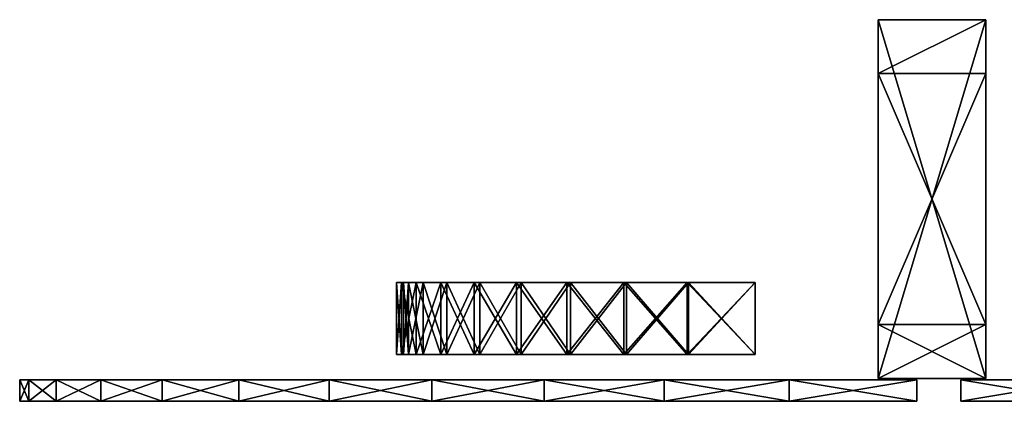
# Model space of a CAD drawing. Header units: millimetres. Extents: x 3 to 515, y -106 to 0.
# Tile 1 of 2: x 3 to 277, y -106 to 0. Entities that reach past the tile are written whole.
import ezdxf

# ---------------------------------------------------------------- set-up
doc = ezdxf.new("R2010")
doc.units = ezdxf.units.MM
doc.header["$LTSCALE"] = 25.4
doc.layers.get('0').update_dxf_attribs({"true_color": 0xff5454})

# ---------------------------------------------------------------- blocks, each defined once
blk = doc.blocks.new('SUNSET-B-NATURAL-10577.STL')
at = {"color": 250, "true_color": 0x262626}
mesh = blk.add_polyface(dxfattribs=at)
corners = [(241.96, 0, 904.5), (241.96, -85, 889.5), (241.96, -100, 904.5), (241.96, -15, 889.5)]
mesh.append_faces([[corners[k] for k in face] for face in [(0, 1, 2), (1, 0, 3)]], dxfattribs={"vtx0": -1, "color": 250})
mesh = blk.add_polyface(dxfattribs=at)
corners = [(271.96, -100, 904.5), (241.96, 0, 904.5), (241.96, -100, 904.5), (271.96, 0, 904.5)]
mesh.append_faces([[corners[k] for k in face] for face in [(0, 1, 2), (1, 0, 3)]], dxfattribs={"vtx0": -1, "color": 250})
mesh = blk.add_polyface(dxfattribs=at)
corners = [(271.96, 0, 904.5), (241.96, -15, 889.5), (241.96, 0, 904.5), (271.96, -15, 889.5)]
mesh.append_faces([[corners[k] for k in face] for face in [(0, 1, 2), (1, 0, 3)]], dxfattribs={"vtx0": -1, "color": 250})
mesh = blk.add_polyface(dxfattribs=at)
corners = [(241.96, 0, 904.5), (241.96, -15, 19.5), (241.96, -15, 889.5), (241.96, 0, 4.5)]
mesh.append_faces([[corners[k] for k in face] for face in [(0, 1, 2), (1, 0, 3)]], dxfattribs={"vtx0": -1, "color": 250})
mesh = blk.add_polyface(dxfattribs=at)
corners = [(241.96, 0, 904.5), (271.96, 0, 4.5), (241.96, 0, 4.5), (271.96, 0, 904.5)]
mesh.append_faces([[corners[k] for k in face] for face in [(0, 1, 2), (1, 0, 3)]], dxfattribs={"vtx0": -1, "color": 250})
mesh = blk.add_polyface(dxfattribs=at)
corners = [(271.96, 0, 4.5), (241.96, -15, 19.5), (241.96, 0, 4.5), (271.96, -15, 19.5)]
mesh.append_faces([[corners[k] for k in face] for face in [(0, 1, 2), (1, 0, 3)]], dxfattribs={"vtx0": -1, "color": 250})
mesh = blk.add_polyface(dxfattribs=at)
corners = [(241.96, -85, 19.5), (241.96, 0, 4.5), (241.96, -100, 4.5), (241.96, -15, 19.5)]
mesh.append_faces([[corners[k] for k in face] for face in [(0, 1, 2), (1, 0, 3)]], dxfattribs={"vtx0": -1, "color": 250})
mesh = blk.add_polyface(dxfattribs=at)
corners = [(271.96, 0, 4.5), (241.96, -100, 4.5), (241.96, 0, 4.5), (271.96, -100, 4.5)]
mesh.append_faces([[corners[k] for k in face] for face in [(0, 1, 2), (1, 0, 3)]], dxfattribs={"vtx0": -1, "color": 250})
mesh = blk.add_polyface(dxfattribs=at)
corners = [(271.96, -85, 889.5), (271.96, 0, 904.5), (271.96, -100, 904.5), (271.96, -15, 889.5)]
mesh.append_faces([[corners[k] for k in face] for face in [(0, 1, 2), (1, 0, 3)]], dxfattribs={"vtx0": -1, "color": 250})
mesh = blk.add_polyface(dxfattribs=at)
corners = [(271.96, 0, 4.5), (271.96, -15, 889.5), (271.96, -15, 19.5), (271.96, 0, 904.5)]
mesh.append_faces([[corners[k] for k in face] for face in [(0, 1, 2), (1, 0, 3)]], dxfattribs={"vtx0": -1, "color": 250})
mesh = blk.add_polyface(dxfattribs=at)
corners = [(271.96, 0, 4.5), (271.96, -85, 19.5), (271.96, -100, 4.5), (271.96, -15, 19.5)]
mesh.append_faces([[corners[k] for k in face] for face in [(0, 1, 2), (1, 0, 3)]], dxfattribs={"vtx0": -1, "color": 250})
mesh = blk.add_polyface(dxfattribs=at)
corners = [(271.96, -15, 889.5), (241.96, -85, 889.5), (241.96, -15, 889.5), (271.96, -85, 889.5)]
mesh.append_faces([[corners[k] for k in face] for face in [(0, 1, 2), (1, 0, 3)]], dxfattribs={"vtx0": -1, "color": 250})
mesh = blk.add_polyface(dxfattribs=at)
corners = [(271.96, -15, 889.5), (241.96, -15, 19.5), (271.96, -15, 19.5), (241.96, -15, 889.5)]
mesh.append_faces([[corners[k] for k in face] for face in [(0, 1, 2), (1, 0, 3)]], dxfattribs={"vtx0": -1, "color": 250})
mesh = blk.add_polyface(dxfattribs=at)
corners = [(271.96, -85, 19.5), (241.96, -15, 19.5), (241.96, -85, 19.5), (271.96, -15, 19.5)]
mesh.append_faces([[corners[k] for k in face] for face in [(0, 1, 2), (1, 0, 3)]], dxfattribs={"vtx0": -1, "color": 250})
at = {"color": 7, "true_color": 0xffffff}
mesh = blk.add_polyface(dxfattribs=at)
corners = [(109.08, -73.3, 320), (107.69, -93.3, 298.83), (109.08, -93.3, 320), (107.69, -73.3, 298.83)]
mesh.append_faces([[corners[k] for k in face] for face in [(0, 1, 2), (1, 0, 3)]], dxfattribs={"vtx0": -1, "color": 7})
mesh = blk.add_polyface(dxfattribs=at)
corners = [(107.69, -73.3, 298.83), (109.08, -93.3, 277.66), (107.69, -93.3, 298.83), (109.08, -73.3, 277.66)]
mesh.append_faces([[corners[k] for k in face] for face in [(0, 1, 2), (1, 0, 3)]], dxfattribs={"vtx0": -1, "color": 7})
mesh = blk.add_polyface(dxfattribs=at)
corners = [(188.68, -73.3, 158.25), (207.69, -73.3, 150.83), (207.69, -73.3, 148.83), (189.04, -73.3, 160.21), (171.06, -73.3, 170.07), (171.76, -73.3, 171.93), (155.13, -73.3, 184.09), (156.15, -73.3, 185.79), (141.16, -73.3, 200.06), (142.46, -73.3, 201.56), (129.39, -73.3, 217.71), (130.93, -73.3, 218.97), (120.02, -73.3, 236.75), (121.76, -73.3, 237.73), (113.21, -73.3, 256.85), (115.09, -73.3, 257.51), (109.08, -73.3, 277.66), (111.05, -73.3, 278), (107.69, -73.3, 298.83), (109.69, -73.3, 298.83), (109.08, -73.3, 320), (111.05, -73.3, 319.67), (115.09, -73.3, 340.15), (113.21, -73.3, 340.82), (121.76, -73.3, 359.94), (120.02, -73.3, 360.91), (130.93, -73.3, 378.69), (129.39, -73.3, 379.95), (142.46, -73.3, 396.1), (141.16, -73.3, 397.6), (156.15, -73.3, 411.87), (155.13, -73.3, 413.57), (171.76, -73.3, 425.73), (171.06, -73.3, 427.59), (189.04, -73.3, 437.45), (188.68, -73.3, 439.41), (207.69, -73.3, 446.83), (207.69, -73.3, 448.83)]
mesh.append_faces([[corners[k] for k in face] for face in [(0, 1, 2), (36, 35, 37)]], dxfattribs={"vtx0": -1, "color": 7})
mesh.append_faces([[corners[k] for k in face] for face in [(1, 0, 3), (3, 4, 5), (5, 6, 7), (7, 8, 9), (9, 10, 11), (11, 12, 13), (13, 14, 15), (15, 16, 17), (17, 18, 19), (19, 20, 21), (21, 20, 22), (22, 23, 24), (24, 25, 26), (26, 27, 28), (28, 29, 30), (30, 31, 32), (32, 33, 34), (34, 35, 36)]], dxfattribs={"vtx0": -1, "vtx1": -1, "color": 7})
mesh.append_faces([[corners[k] for k in face] for face in [(3, 0, 4), (5, 4, 6), (7, 6, 8), (9, 8, 10), (11, 10, 12), (13, 12, 14), (15, 14, 16), (17, 16, 18), (19, 18, 20), (22, 20, 23), (24, 23, 25), (26, 25, 27), (28, 27, 29), (30, 29, 31), (32, 31, 33), (34, 33, 35)]], dxfattribs={"vtx0": -1, "vtx2": -1, "color": 7})
mesh = blk.add_polyface(dxfattribs=at)
corners = [(113.21, -73.3, 340.82), (109.08, -93.3, 320), (113.21, -93.3, 340.82), (109.08, -73.3, 320)]
mesh.append_faces([[corners[k] for k in face] for face in [(0, 1, 2), (1, 0, 3)]], dxfattribs={"vtx0": -1, "color": 7})
mesh = blk.add_polyface(dxfattribs=at)
corners = [(109.08, -73.3, 277.66), (113.21, -93.3, 256.85), (109.08, -93.3, 277.66), (113.21, -73.3, 256.85)]
mesh.append_faces([[corners[k] for k in face] for face in [(0, 1, 2), (1, 0, 3)]], dxfattribs={"vtx0": -1, "color": 7})
mesh = blk.add_polyface(dxfattribs=at)
corners = [(111.05, -73.3, 278), (109.69, -93.3, 298.83), (111.05, -93.3, 278), (109.69, -73.3, 298.83)]
mesh.append_faces([[corners[k] for k in face] for face in [(0, 1, 2), (1, 0, 3)]], dxfattribs={"vtx0": -1, "color": 7})
mesh = blk.add_polyface(dxfattribs=at)
corners = [(109.69, -73.3, 298.83), (111.05, -93.3, 319.67), (109.69, -93.3, 298.83), (111.05, -73.3, 319.67)]
mesh.append_faces([[corners[k] for k in face] for face in [(0, 1, 2), (1, 0, 3)]], dxfattribs={"vtx0": -1, "color": 7})
mesh = blk.add_polyface(dxfattribs=at)
corners = [(115.09, -73.3, 257.51), (111.05, -93.3, 278), (115.09, -93.3, 257.51), (111.05, -73.3, 278)]
mesh.append_faces([[corners[k] for k in face] for face in [(0, 1, 2), (1, 0, 3)]], dxfattribs={"vtx0": -1, "color": 7})
mesh = blk.add_polyface(dxfattribs=at)
corners = [(111.05, -73.3, 319.67), (115.09, -93.3, 340.15), (111.05, -93.3, 319.67), (115.09, -73.3, 340.15)]
mesh.append_faces([[corners[k] for k in face] for face in [(0, 1, 2), (1, 0, 3)]], dxfattribs={"vtx0": -1, "color": 7})
mesh = blk.add_polyface(dxfattribs=at)
corners = [(120.02, -73.3, 360.91), (113.21, -93.3, 340.82), (120.02, -93.3, 360.91), (113.21, -73.3, 340.82)]
mesh.append_faces([[corners[k] for k in face] for face in [(0, 1, 2), (1, 0, 3)]], dxfattribs={"vtx0": -1, "color": 7})
mesh = blk.add_polyface(dxfattribs=at)
corners = [(113.21, -73.3, 256.85), (120.02, -93.3, 236.75), (113.21, -93.3, 256.85), (120.02, -73.3, 236.75)]
mesh.append_faces([[corners[k] for k in face] for face in [(0, 1, 2), (1, 0, 3)]], dxfattribs={"vtx0": -1, "color": 7})
mesh = blk.add_polyface(dxfattribs=at)
corners = [(121.76, -73.3, 237.73), (115.09, -93.3, 257.51), (121.76, -93.3, 237.73), (115.09, -73.3, 257.51)]
mesh.append_faces([[corners[k] for k in face] for face in [(0, 1, 2), (1, 0, 3)]], dxfattribs={"vtx0": -1, "color": 7})
mesh = blk.add_polyface(dxfattribs=at)
corners = [(115.09, -73.3, 340.15), (121.76, -93.3, 359.94), (115.09, -93.3, 340.15), (121.76, -73.3, 359.94)]
mesh.append_faces([[corners[k] for k in face] for face in [(0, 1, 2), (1, 0, 3)]], dxfattribs={"vtx0": -1, "color": 7})
mesh = blk.add_polyface(dxfattribs=at)
corners = [(129.39, -73.3, 379.95), (120.02, -93.3, 360.91), (129.39, -93.3, 379.95), (120.02, -73.3, 360.91)]
mesh.append_faces([[corners[k] for k in face] for face in [(0, 1, 2), (1, 0, 3)]], dxfattribs={"vtx0": -1, "color": 7})
mesh = blk.add_polyface(dxfattribs=at)
corners = [(120.02, -73.3, 236.75), (129.39, -93.3, 217.71), (120.02, -93.3, 236.75), (129.39, -73.3, 217.71)]
mesh.append_faces([[corners[k] for k in face] for face in [(0, 1, 2), (1, 0, 3)]], dxfattribs={"vtx0": -1, "color": 7})
mesh = blk.add_polyface(dxfattribs=at)
corners = [(130.93, -73.3, 218.97), (121.76, -93.3, 237.73), (130.93, -93.3, 218.97), (121.76, -73.3, 237.73)]
mesh.append_faces([[corners[k] for k in face] for face in [(0, 1, 2), (1, 0, 3)]], dxfattribs={"vtx0": -1, "color": 7})
mesh = blk.add_polyface(dxfattribs=at)
corners = [(121.76, -73.3, 359.94), (130.93, -93.3, 378.69), (121.76, -93.3, 359.94), (130.93, -73.3, 378.69)]
mesh.append_faces([[corners[k] for k in face] for face in [(0, 1, 2), (1, 0, 3)]], dxfattribs={"vtx0": -1, "color": 7})
mesh = blk.add_polyface(dxfattribs=at)
corners = [(141.16, -73.3, 397.6), (129.39, -93.3, 379.95), (141.16, -93.3, 397.6), (129.39, -73.3, 379.95)]
mesh.append_faces([[corners[k] for k in face] for face in [(0, 1, 2), (1, 0, 3)]], dxfattribs={"vtx0": -1, "color": 7})
mesh = blk.add_polyface(dxfattribs=at)
corners = [(129.39, -73.3, 217.71), (141.16, -93.3, 200.06), (129.39, -93.3, 217.71), (141.16, -73.3, 200.06)]
mesh.append_faces([[corners[k] for k in face] for face in [(0, 1, 2), (1, 0, 3)]], dxfattribs={"vtx0": -1, "color": 7})
mesh = blk.add_polyface(dxfattribs=at)
corners = [(142.46, -73.3, 201.56), (130.93, -93.3, 218.97), (142.46, -93.3, 201.56), (130.93, -73.3, 218.97)]
mesh.append_faces([[corners[k] for k in face] for face in [(0, 1, 2), (1, 0, 3)]], dxfattribs={"vtx0": -1, "color": 7})
mesh = blk.add_polyface(dxfattribs=at)
corners = [(130.93, -73.3, 378.69), (142.46, -93.3, 396.1), (130.93, -93.3, 378.69), (142.46, -73.3, 396.1)]
mesh.append_faces([[corners[k] for k in face] for face in [(0, 1, 2), (1, 0, 3)]], dxfattribs={"vtx0": -1, "color": 7})
mesh = blk.add_polyface(dxfattribs=at)
corners = [(155.13, -73.3, 413.57), (141.16, -93.3, 397.6), (155.13, -93.3, 413.57), (141.16, -73.3, 397.6)]
mesh.append_faces([[corners[k] for k in face] for face in [(0, 1, 2), (1, 0, 3)]], dxfattribs={"vtx0": -1, "color": 7})
mesh = blk.add_polyface(dxfattribs=at)
corners = [(141.16, -73.3, 200.06), (155.13, -93.3, 184.09), (141.16, -93.3, 200.06), (155.13, -73.3, 184.09)]
mesh.append_faces([[corners[k] for k in face] for face in [(0, 1, 2), (1, 0, 3)]], dxfattribs={"vtx0": -1, "color": 7})
mesh = blk.add_polyface(dxfattribs=at)
corners = [(156.15, -73.3, 185.79), (142.46, -93.3, 201.56), (156.15, -93.3, 185.79), (142.46, -73.3, 201.56)]
mesh.append_faces([[corners[k] for k in face] for face in [(0, 1, 2), (1, 0, 3)]], dxfattribs={"vtx0": -1, "color": 7})
mesh = blk.add_polyface(dxfattribs=at)
corners = [(142.46, -73.3, 396.1), (156.15, -93.3, 411.87), (142.46, -93.3, 396.1), (156.15, -73.3, 411.87)]
mesh.append_faces([[corners[k] for k in face] for face in [(0, 1, 2), (1, 0, 3)]], dxfattribs={"vtx0": -1, "color": 7})
mesh = blk.add_polyface(dxfattribs=at)
corners = [(171.06, -93.3, 427.59), (155.13, -73.3, 413.57), (155.13, -93.3, 413.57), (171.06, -73.3, 427.59)]
mesh.append_faces([[corners[k] for k in face] for face in [(0, 1, 2), (1, 0, 3)]], dxfattribs={"vtx0": -1, "color": 7})
mesh = blk.add_polyface(dxfattribs=at)
corners = [(171.06, -73.3, 170.07), (155.13, -93.3, 184.09), (155.13, -73.3, 184.09), (171.06, -93.3, 170.07)]
mesh.append_faces([[corners[k] for k in face] for face in [(0, 1, 2), (1, 0, 3)]], dxfattribs={"vtx0": -1, "color": 7})
mesh = blk.add_polyface(dxfattribs=at)
corners = [(171.76, -93.3, 171.93), (156.15, -73.3, 185.79), (156.15, -93.3, 185.79), (171.76, -73.3, 171.93)]
mesh.append_faces([[corners[k] for k in face] for face in [(0, 1, 2), (1, 0, 3)]], dxfattribs={"vtx0": -1, "color": 7})
mesh = blk.add_polyface(dxfattribs=at)
corners = [(171.76, -73.3, 425.73), (156.15, -93.3, 411.87), (156.15, -73.3, 411.87), (171.76, -93.3, 425.73)]
mesh.append_faces([[corners[k] for k in face] for face in [(0, 1, 2), (1, 0, 3)]], dxfattribs={"vtx0": -1, "color": 7})
mesh = blk.add_polyface(dxfattribs=at)
corners = [(188.68, -93.3, 439.41), (171.06, -73.3, 427.59), (171.06, -93.3, 427.59), (188.68, -73.3, 439.41)]
mesh.append_faces([[corners[k] for k in face] for face in [(0, 1, 2), (1, 0, 3)]], dxfattribs={"vtx0": -1, "color": 7})
mesh = blk.add_polyface(dxfattribs=at)
corners = [(188.68, -73.3, 158.25), (171.06, -93.3, 170.07), (171.06, -73.3, 170.07), (188.68, -93.3, 158.25)]
mesh.append_faces([[corners[k] for k in face] for face in [(0, 1, 2), (1, 0, 3)]], dxfattribs={"vtx0": -1, "color": 7})
mesh = blk.add_polyface(dxfattribs=at)
corners = [(189.04, -93.3, 160.21), (171.76, -73.3, 171.93), (171.76, -93.3, 171.93), (189.04, -73.3, 160.21)]
mesh.append_faces([[corners[k] for k in face] for face in [(0, 1, 2), (1, 0, 3)]], dxfattribs={"vtx0": -1, "color": 7})
mesh = blk.add_polyface(dxfattribs=at)
corners = [(189.04, -73.3, 437.45), (171.76, -93.3, 425.73), (171.76, -73.3, 425.73), (189.04, -93.3, 437.45)]
mesh.append_faces([[corners[k] for k in face] for face in [(0, 1, 2), (1, 0, 3)]], dxfattribs={"vtx0": -1, "color": 7})
mesh = blk.add_polyface(dxfattribs=at)
corners = [(207.69, -93.3, 448.83), (188.68, -73.3, 439.41), (188.68, -93.3, 439.41), (207.69, -73.3, 448.83)]
mesh.append_faces([[corners[k] for k in face] for face in [(0, 1, 2), (1, 0, 3)]], dxfattribs={"vtx0": -1, "color": 7})
mesh = blk.add_polyface(dxfattribs=at)
corners = [(207.69, -73.3, 148.83), (188.68, -93.3, 158.25), (188.68, -73.3, 158.25), (207.69, -93.3, 148.83)]
mesh.append_faces([[corners[k] for k in face] for face in [(0, 1, 2), (1, 0, 3)]], dxfattribs={"vtx0": -1, "color": 7})
mesh = blk.add_polyface(dxfattribs=at)
corners = [(207.69, -93.3, 150.83), (189.04, -73.3, 160.21), (189.04, -93.3, 160.21), (207.69, -73.3, 150.83)]
mesh.append_faces([[corners[k] for k in face] for face in [(0, 1, 2), (1, 0, 3)]], dxfattribs={"vtx0": -1, "color": 7})
mesh = blk.add_polyface(dxfattribs=at)
corners = [(207.69, -73.3, 446.83), (189.04, -93.3, 437.45), (189.04, -73.3, 437.45), (207.69, -93.3, 446.83)]
mesh.append_faces([[corners[k] for k in face] for face in [(0, 1, 2), (1, 0, 3)]], dxfattribs={"vtx0": -1, "color": 7})
mesh = blk.add_polyface(dxfattribs=at)
corners = [(207.69, -73.3, 148.83), (207.69, -93.3, 150.83), (207.69, -93.3, 148.83), (207.69, -73.3, 150.83)]
mesh.append_faces([[corners[k] for k in face] for face in [(0, 1, 2), (1, 0, 3)]], dxfattribs={"vtx0": -1, "color": 7})
mesh = blk.add_polyface(dxfattribs=at)
corners = [(207.69, -73.3, 446.83), (207.69, -93.3, 448.83), (207.69, -93.3, 446.83), (207.69, -73.3, 448.83)]
mesh.append_faces([[corners[k] for k in face] for face in [(0, 1, 2), (1, 0, 3)]], dxfattribs={"vtx0": -1, "color": 7})
at = {"color": 250, "true_color": 0x262626}
mesh = blk.add_polyface(dxfattribs=at)
corners = [(241.96, -85, 889.5), (271.96, -85, 19.5), (241.96, -85, 19.5), (271.96, -85, 889.5)]
mesh.append_faces([[corners[k] for k in face] for face in [(0, 1, 2), (1, 0, 3)]], dxfattribs={"vtx0": -1, "color": 250})
mesh = blk.add_polyface(dxfattribs=at)
corners = [(241.96, -85, 889.5), (241.96, -100, 4.5), (241.96, -100, 904.5), (241.96, -85, 19.5)]
mesh.append_faces([[corners[k] for k in face] for face in [(0, 1, 2), (1, 0, 3)]], dxfattribs={"vtx0": -1, "color": 250})
mesh = blk.add_polyface(dxfattribs=at)
corners = [(271.96, -100, 904.5), (241.96, -85, 889.5), (241.96, -100, 904.5), (271.96, -85, 889.5)]
mesh.append_faces([[corners[k] for k in face] for face in [(0, 1, 2), (1, 0, 3)]], dxfattribs={"vtx0": -1, "color": 250})
mesh = blk.add_polyface(dxfattribs=at)
corners = [(271.96, -85, 19.5), (241.96, -100, 4.5), (241.96, -85, 19.5), (271.96, -100, 4.5)]
mesh.append_faces([[corners[k] for k in face] for face in [(0, 1, 2), (1, 0, 3)]], dxfattribs={"vtx0": -1, "color": 250})
mesh = blk.add_polyface(dxfattribs=at)
corners = [(271.96, -85, 19.5), (271.96, -100, 904.5), (271.96, -100, 4.5), (271.96, -85, 889.5)]
mesh.append_faces([[corners[k] for k in face] for face in [(0, 1, 2), (1, 0, 3)]], dxfattribs={"vtx0": -1, "color": 250})
at = {"color": 7, "true_color": 0xffffff}
mesh = blk.add_polyface(dxfattribs=at)
corners = [(207.69, -93.3, 150.83), (188.68, -93.3, 158.25), (207.69, -93.3, 148.83), (189.04, -93.3, 160.21), (171.06, -93.3, 170.07), (171.76, -93.3, 171.93), (155.13, -93.3, 184.09), (156.15, -93.3, 185.79), (141.16, -93.3, 200.06), (142.46, -93.3, 201.56), (129.39, -93.3, 217.71), (130.93, -93.3, 218.97), (120.02, -93.3, 236.75), (121.76, -93.3, 237.73), (113.21, -93.3, 256.85), (115.09, -93.3, 257.51), (109.08, -93.3, 277.66), (111.05, -93.3, 278), (107.69, -93.3, 298.83), (109.69, -93.3, 298.83), (111.05, -93.3, 319.67), (109.08, -93.3, 320), (115.09, -93.3, 340.15), (113.21, -93.3, 340.82), (121.76, -93.3, 359.94), (120.02, -93.3, 360.91), (130.93, -93.3, 378.69), (129.39, -93.3, 379.95), (142.46, -93.3, 396.1), (141.16, -93.3, 397.6), (156.15, -93.3, 411.87), (155.13, -93.3, 413.57), (171.76, -93.3, 425.73), (171.06, -93.3, 427.59), (189.04, -93.3, 437.45), (188.68, -93.3, 439.41), (207.69, -93.3, 446.83), (207.69, -93.3, 448.83)]
mesh.append_faces([[corners[k] for k in face] for face in [(0, 1, 2), (35, 36, 37)]], dxfattribs={"vtx0": -1, "color": 7})
mesh.append_faces([[corners[k] for k in face] for face in [(1, 3, 4), (4, 5, 6), (6, 7, 8), (8, 9, 10), (10, 11, 12), (12, 13, 14), (14, 15, 16), (16, 17, 18), (18, 20, 21), (21, 22, 23), (23, 24, 25), (25, 26, 27), (27, 28, 29), (29, 30, 31), (31, 32, 33), (33, 34, 35)]], dxfattribs={"vtx0": -1, "vtx1": -1, "color": 7})
mesh.append_faces([[corners[k] for k in face] for face in [(1, 0, 3), (4, 3, 5), (6, 5, 7), (8, 7, 9), (10, 9, 11), (12, 11, 13), (14, 13, 15), (16, 15, 17), (18, 17, 19), (18, 19, 20), (21, 20, 22), (23, 22, 24), (25, 24, 26), (27, 26, 28), (29, 28, 30), (31, 30, 32), (33, 32, 34), (35, 34, 36)]], dxfattribs={"vtx0": -1, "vtx2": -1, "color": 7})
at = {"color": 43, "true_color": 0xc5a989}
mesh = blk.add_polyface(dxfattribs=at)
corners = [(5.24, -100.4, 334.41), (2.69, -106.4, 298.83), (5.24, -106.4, 334.41), (2.69, -100.4, 298.83)]
mesh.append_faces([[corners[k] for k in face] for face in [(0, 1, 2), (1, 0, 3)]], dxfattribs={"vtx0": -1, "color": 43})
mesh = blk.add_polyface(dxfattribs=at)
corners = [(2.69, -100.4, 298.83), (5.24, -106.4, 263.25), (2.69, -106.4, 298.83), (5.24, -100.4, 263.25)]
mesh.append_faces([[corners[k] for k in face] for face in [(0, 1, 2), (1, 0, 3)]], dxfattribs={"vtx0": -1, "color": 43})
at = {"color": 9, "true_color": 0xd1baa1}
mesh = blk.add_polyface(dxfattribs=at)
corners = [(217.11, -100.4, 51.38), (252.69, -100.4, 548.83), (252.69, -100.4, 48.83), (182.26, -100.4, 58.96), (148.84, -100.4, 71.42), (117.53, -100.4, 88.52), (88.98, -100.4, 109.89), (63.76, -100.4, 135.12), (42.38, -100.4, 163.67), (25.28, -100.4, 194.98), (12.82, -100.4, 228.4), (5.24, -100.4, 263.25), (2.69, -100.4, 298.83), (5.24, -100.4, 334.41), (12.82, -100.4, 369.26), (25.28, -100.4, 402.68), (42.38, -100.4, 433.99), (63.76, -100.4, 462.55), (88.98, -100.4, 487.77), (117.53, -100.4, 509.14), (148.84, -100.4, 526.24), (182.26, -100.4, 538.7), (217.11, -100.4, 546.29)]
mesh.append_faces([[corners[k] for k in face] for face in [(0, 1, 2), (1, 21, 22)]], dxfattribs={"vtx0": -1, "color": 9})
mesh.append_faces([[corners[k] for k in face] for face in [(1, 0, 3), (1, 3, 4), (1, 4, 5), (1, 5, 6), (1, 6, 7), (1, 7, 8), (1, 8, 9), (1, 9, 10), (1, 10, 11), (1, 11, 12), (1, 12, 13), (1, 13, 14), (1, 14, 15), (1, 15, 16), (1, 16, 17), (1, 17, 18), (1, 18, 19), (1, 19, 20), (1, 20, 21)]], dxfattribs={"vtx0": -1, "vtx2": -1, "color": 9})
at = {"color": 43, "true_color": 0xc5a989}
mesh = blk.add_polyface(dxfattribs=at)
corners = [(12.82, -100.4, 369.26), (5.24, -106.4, 334.41), (12.82, -106.4, 369.26), (5.24, -100.4, 334.41)]
mesh.append_faces([[corners[k] for k in face] for face in [(0, 1, 2), (1, 0, 3)]], dxfattribs={"vtx0": -1, "color": 43})
mesh = blk.add_polyface(dxfattribs=at)
corners = [(5.24, -100.4, 263.25), (12.82, -106.4, 228.4), (5.24, -106.4, 263.25), (12.82, -100.4, 228.4)]
mesh.append_faces([[corners[k] for k in face] for face in [(0, 1, 2), (1, 0, 3)]], dxfattribs={"vtx0": -1, "color": 43})
mesh = blk.add_polyface(dxfattribs=at)
corners = [(25.28, -100.4, 402.68), (12.82, -106.4, 369.26), (25.28, -106.4, 402.68), (12.82, -100.4, 369.26)]
mesh.append_faces([[corners[k] for k in face] for face in [(0, 1, 2), (1, 0, 3)]], dxfattribs={"vtx0": -1, "color": 43})
mesh = blk.add_polyface(dxfattribs=at)
corners = [(12.82, -100.4, 228.4), (25.28, -106.4, 194.98), (12.82, -106.4, 228.4), (25.28, -100.4, 194.98)]
mesh.append_faces([[corners[k] for k in face] for face in [(0, 1, 2), (1, 0, 3)]], dxfattribs={"vtx0": -1, "color": 43})
mesh = blk.add_polyface(dxfattribs=at)
corners = [(42.38, -100.4, 433.99), (25.28, -106.4, 402.68), (42.38, -106.4, 433.99), (25.28, -100.4, 402.68)]
mesh.append_faces([[corners[k] for k in face] for face in [(0, 1, 2), (1, 0, 3)]], dxfattribs={"vtx0": -1, "color": 43})
mesh = blk.add_polyface(dxfattribs=at)
corners = [(25.28, -100.4, 194.98), (42.38, -106.4, 163.67), (25.28, -106.4, 194.98), (42.38, -100.4, 163.67)]
mesh.append_faces([[corners[k] for k in face] for face in [(0, 1, 2), (1, 0, 3)]], dxfattribs={"vtx0": -1, "color": 43})
mesh = blk.add_polyface(dxfattribs=at)
corners = [(63.76, -100.4, 462.55), (42.38, -106.4, 433.99), (63.76, -106.4, 462.55), (42.38, -100.4, 433.99)]
mesh.append_faces([[corners[k] for k in face] for face in [(0, 1, 2), (1, 0, 3)]], dxfattribs={"vtx0": -1, "color": 43})
mesh = blk.add_polyface(dxfattribs=at)
corners = [(42.38, -100.4, 163.67), (63.76, -106.4, 135.12), (42.38, -106.4, 163.67), (63.76, -100.4, 135.12)]
mesh.append_faces([[corners[k] for k in face] for face in [(0, 1, 2), (1, 0, 3)]], dxfattribs={"vtx0": -1, "color": 43})
mesh = blk.add_polyface(dxfattribs=at)
corners = [(88.98, -106.4, 487.77), (63.76, -100.4, 462.55), (63.76, -106.4, 462.55), (88.98, -100.4, 487.77)]
mesh.append_faces([[corners[k] for k in face] for face in [(0, 1, 2), (1, 0, 3)]], dxfattribs={"vtx0": -1, "color": 43})
mesh = blk.add_polyface(dxfattribs=at)
corners = [(88.98, -100.4, 109.89), (63.76, -106.4, 135.12), (63.76, -100.4, 135.12), (88.98, -106.4, 109.89)]
mesh.append_faces([[corners[k] for k in face] for face in [(0, 1, 2), (1, 0, 3)]], dxfattribs={"vtx0": -1, "color": 43})
mesh = blk.add_polyface(dxfattribs=at)
corners = [(117.53, -106.4, 509.14), (88.98, -100.4, 487.77), (88.98, -106.4, 487.77), (117.53, -100.4, 509.14)]
mesh.append_faces([[corners[k] for k in face] for face in [(0, 1, 2), (1, 0, 3)]], dxfattribs={"vtx0": -1, "color": 43})
mesh = blk.add_polyface(dxfattribs=at)
corners = [(117.53, -100.4, 88.52), (88.98, -106.4, 109.89), (88.98, -100.4, 109.89), (117.53, -106.4, 88.52)]
mesh.append_faces([[corners[k] for k in face] for face in [(0, 1, 2), (1, 0, 3)]], dxfattribs={"vtx0": -1, "color": 43})
mesh = blk.add_polyface(dxfattribs=at)
corners = [(148.84, -106.4, 526.24), (117.53, -100.4, 509.14), (117.53, -106.4, 509.14), (148.84, -100.4, 526.24)]
mesh.append_faces([[corners[k] for k in face] for face in [(0, 1, 2), (1, 0, 3)]], dxfattribs={"vtx0": -1, "color": 43})
mesh = blk.add_polyface(dxfattribs=at)
corners = [(148.84, -100.4, 71.42), (117.53, -106.4, 88.52), (117.53, -100.4, 88.52), (148.84, -106.4, 71.42)]
mesh.append_faces([[corners[k] for k in face] for face in [(0, 1, 2), (1, 0, 3)]], dxfattribs={"vtx0": -1, "color": 43})
mesh = blk.add_polyface(dxfattribs=at)
corners = [(182.26, -106.4, 538.7), (148.84, -100.4, 526.24), (148.84, -106.4, 526.24), (182.26, -100.4, 538.7)]
mesh.append_faces([[corners[k] for k in face] for face in [(0, 1, 2), (1, 0, 3)]], dxfattribs={"vtx0": -1, "color": 43})
mesh = blk.add_polyface(dxfattribs=at)
corners = [(182.26, -100.4, 58.96), (148.84, -106.4, 71.42), (148.84, -100.4, 71.42), (182.26, -106.4, 58.96)]
mesh.append_faces([[corners[k] for k in face] for face in [(0, 1, 2), (1, 0, 3)]], dxfattribs={"vtx0": -1, "color": 43})
mesh = blk.add_polyface(dxfattribs=at)
corners = [(217.11, -106.4, 546.29), (182.26, -100.4, 538.7), (182.26, -106.4, 538.7), (217.11, -100.4, 546.29)]
mesh.append_faces([[corners[k] for k in face] for face in [(0, 1, 2), (1, 0, 3)]], dxfattribs={"vtx0": -1, "color": 43})
mesh = blk.add_polyface(dxfattribs=at)
corners = [(217.11, -100.4, 51.38), (182.26, -106.4, 58.96), (182.26, -100.4, 58.96), (217.11, -106.4, 51.38)]
mesh.append_faces([[corners[k] for k in face] for face in [(0, 1, 2), (1, 0, 3)]], dxfattribs={"vtx0": -1, "color": 43})
mesh = blk.add_polyface(dxfattribs=at)
corners = [(252.69, -106.4, 548.83), (217.11, -100.4, 546.29), (217.11, -106.4, 546.29), (252.69, -100.4, 548.83)]
mesh.append_faces([[corners[k] for k in face] for face in [(0, 1, 2), (1, 0, 3)]], dxfattribs={"vtx0": -1, "color": 43})
mesh = blk.add_polyface(dxfattribs=at)
corners = [(252.69, -100.4, 48.83), (217.11, -106.4, 51.38), (217.11, -100.4, 51.38), (252.69, -106.4, 48.83)]
mesh.append_faces([[corners[k] for k in face] for face in [(0, 1, 2), (1, 0, 3)]], dxfattribs={"vtx0": -1, "color": 43})
at = {"color": 250, "true_color": 0x262626}
mesh = blk.add_polyface(dxfattribs=at)
corners = [(271.96, -100, 904.5), (241.96, -100, 4.5), (271.96, -100, 4.5), (241.96, -100, 904.5)]
mesh.append_faces([[corners[k] for k in face] for face in [(0, 1, 2), (1, 0, 3)]], dxfattribs={"vtx0": -1, "color": 250})
at = {"color": 43, "true_color": 0xc5a989}
mesh = blk.add_polyface(dxfattribs=at)
corners = [(252.69, -100.4, 48.83), (252.69, -106.4, 548.83), (252.69, -106.4, 48.83), (252.69, -100.4, 548.83)]
mesh.append_faces([[corners[k] for k in face] for face in [(0, 1, 2), (1, 0, 3)]], dxfattribs={"vtx0": -1, "color": 43})
at = {"color": 250, "true_color": 0x252525}
mesh = blk.add_polyface(dxfattribs=at)
corners = [(300.59, -106.4, 604.68), (265.01, -100.4, 607.22), (265.01, -106.4, 607.22), (300.59, -100.4, 604.68)]
mesh.append_faces([[corners[k] for k in face] for face in [(0, 1, 2), (1, 0, 3)]], dxfattribs={"vtx0": -1, "color": 250})
mesh = blk.add_polyface(dxfattribs=at)
corners = [(300.59, -100.4, 109.77), (265.01, -106.4, 107.22), (265.01, -100.4, 107.22), (300.59, -106.4, 109.77)]
mesh.append_faces([[corners[k] for k in face] for face in [(0, 1, 2), (1, 0, 3)]], dxfattribs={"vtx0": -1, "color": 250})
mesh = blk.add_polyface(dxfattribs=at)
corners = [(265.01, -100.4, 607.22), (265.01, -106.4, 107.22), (265.01, -106.4, 607.22), (265.01, -100.4, 107.22)]
mesh.append_faces([[corners[k] for k in face] for face in [(0, 1, 2), (1, 0, 3)]], dxfattribs={"vtx0": -1, "color": 250})
at = {"color": 250, "true_color": 0x121212}
mesh = blk.add_polyface(dxfattribs=at)
corners = [(265.01, -100.4, 607.22), (300.59, -100.4, 109.77), (265.01, -100.4, 107.22), (335.45, -100.4, 117.35), (368.87, -100.4, 129.81), (400.17, -100.4, 146.91), (428.73, -100.4, 168.28), (453.95, -100.4, 193.51), (475.33, -100.4, 222.06), (492.42, -100.4, 253.37), (504.89, -100.4, 286.79), (512.47, -100.4, 321.64), (515.01, -100.4, 357.22), (512.47, -100.4, 392.8), (504.89, -100.4, 427.65), (492.42, -100.4, 461.07), (475.33, -100.4, 492.38), (453.95, -100.4, 520.94), (428.73, -100.4, 546.16), (400.17, -100.4, 567.53), (368.87, -100.4, 584.63), (335.45, -100.4, 597.09), (300.59, -100.4, 604.68)]
mesh.append_faces([[corners[k] for k in face] for face in [(0, 1, 2), (21, 0, 22)]], dxfattribs={"vtx0": -1, "color": 250})
mesh.append_faces([[corners[k] for k in face] for face in [(1, 0, 3), (3, 0, 4), (4, 0, 5), (5, 0, 6), (6, 0, 7), (7, 0, 8), (8, 0, 9), (9, 0, 10), (10, 0, 11), (11, 0, 12), (12, 0, 13), (13, 0, 14), (14, 0, 15), (15, 0, 16), (16, 0, 17), (17, 0, 18), (18, 0, 19), (19, 0, 20), (20, 0, 21)]], dxfattribs={"vtx0": -1, "vtx1": -1, "color": 250})
at = {"color": 9, "true_color": 0xd1baa1}
mesh = blk.add_polyface(dxfattribs=at)
corners = [(252.69, -106.4, 548.83), (217.11, -106.4, 51.38), (252.69, -106.4, 48.83), (182.26, -106.4, 58.96), (148.84, -106.4, 71.42), (117.53, -106.4, 88.52), (88.98, -106.4, 109.89), (63.76, -106.4, 135.12), (42.38, -106.4, 163.67), (25.28, -106.4, 194.98), (12.82, -106.4, 228.4), (5.24, -106.4, 263.25), (2.69, -106.4, 298.83), (5.24, -106.4, 334.41), (12.82, -106.4, 369.26), (25.28, -106.4, 402.68), (42.38, -106.4, 433.99), (63.76, -106.4, 462.55), (88.98, -106.4, 487.77), (117.53, -106.4, 509.14), (148.84, -106.4, 526.24), (182.26, -106.4, 538.7), (217.11, -106.4, 546.29)]
mesh.append_faces([[corners[k] for k in face] for face in [(0, 1, 2), (21, 0, 22)]], dxfattribs={"vtx0": -1, "color": 9})
mesh.append_faces([[corners[k] for k in face] for face in [(1, 0, 3), (3, 0, 4), (4, 0, 5), (5, 0, 6), (6, 0, 7), (7, 0, 8), (8, 0, 9), (9, 0, 10), (10, 0, 11), (11, 0, 12), (12, 0, 13), (13, 0, 14), (14, 0, 15), (15, 0, 16), (16, 0, 17), (17, 0, 18), (18, 0, 19), (19, 0, 20), (20, 0, 21)]], dxfattribs={"vtx0": -1, "vtx1": -1, "color": 9})
at = {"color": 250, "true_color": 0x121212}
mesh = blk.add_polyface(dxfattribs=at)
corners = [(300.59, -106.4, 109.77), (265.01, -106.4, 607.22), (265.01, -106.4, 107.22), (335.45, -106.4, 117.35), (368.87, -106.4, 129.81), (400.17, -106.4, 146.91), (428.73, -106.4, 168.28), (453.95, -106.4, 193.51), (475.33, -106.4, 222.06), (492.42, -106.4, 253.37), (504.89, -106.4, 286.79), (512.47, -106.4, 321.64), (515.01, -106.4, 357.22), (512.47, -106.4, 392.8), (504.89, -106.4, 427.65), (492.42, -106.4, 461.07), (475.33, -106.4, 492.38), (453.95, -106.4, 520.94), (428.73, -106.4, 546.16), (400.17, -106.4, 567.53), (368.87, -106.4, 584.63), (335.45, -106.4, 597.09), (300.59, -106.4, 604.68)]
mesh.append_faces([[corners[k] for k in face] for face in [(0, 1, 2), (1, 21, 22)]], dxfattribs={"vtx0": -1, "color": 250})
mesh.append_faces([[corners[k] for k in face] for face in [(1, 0, 3), (1, 3, 4), (1, 4, 5), (1, 5, 6), (1, 6, 7), (1, 7, 8), (1, 8, 9), (1, 9, 10), (1, 10, 11), (1, 11, 12), (1, 12, 13), (1, 13, 14), (1, 14, 15), (1, 15, 16), (1, 16, 17), (1, 17, 18), (1, 18, 19), (1, 19, 20), (1, 20, 21)]], dxfattribs={"vtx0": -1, "vtx2": -1, "color": 250})

msp = doc.modelspace()

# ---------------------------------------------------------------- block references
at = {"color": 0}
msp.add_blockref('SUNSET-B-NATURAL-10577.STL', (0, 0), dxfattribs=at)

doc.saveas('drawing.dxf')
